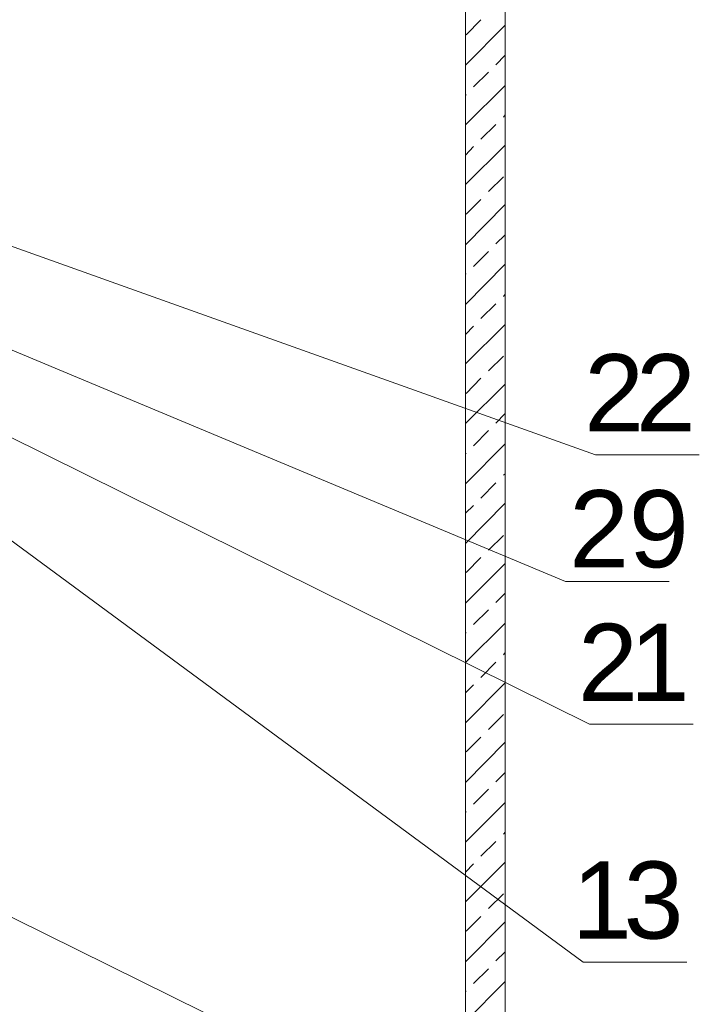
# Model space of a CAD drawing. Extents: x -23500 to 2637, y 21242 to 29547.
# Tile 45 of 121: x -10341 to -9703, y 25651 to 26576. Entities that reach past the tile are written whole.
import ezdxf

# ---------------------------------------------------------------- set-up
doc = ezdxf.new("R2010")
doc.units = 0
doc.header["$LTSCALE"] = 25
doc.layers.get('0').update_dxf_attribs({"linetype": 'CONTINUOUS', "lineweight": 13})
doc.styles.get("Standard").update_dxf_attribs({"font": 'ARIAL.TTF', "height": 50})

msp = doc.modelspace()

# ---------------------------------------------------------------- linework, layer by layer
at = {"color": 7, "lineweight": 9}
for points in [[(-10412.759, 26385.851), (-9800.8, 26167.379), (-9703.415, 26167.379)], [(-10415.509, 26293.664), (-9829.004, 26048.347), (-9731.62, 26048.347)], [(-10426.572, 26221.723), (-9806.59, 25914.167), (-9709.205, 25914.167)], [(-10413.036, 26133.635), (-9812.393, 25690.826), (-9714.996, 25690.826)], [(-10375.911, 25746.027), (-9814.701, 25468.393), (-9717.304, 25468.393)]]:
    msp.add_lwpolyline(points, dxfattribs=at)
msp.add_open_spline([(-9922.783, 24816.105), (-9922.783, 26100.174), (-9922.783, 27522.652), (-9922.783, 27522.652), (-9922.783, 27522.652), (-9885.609, 27522.652), (-9885.609, 27522.652), (-9885.609, 27522.652), (-9885.609, 26081.707), (-9885.609, 24791.199)], degree=3, knots=[3.451349, 3.451349, 3.451349, 3.451349, 4, 4, 4, 5, 5, 5, 5.5522007, 5.5522007, 5.5522007, 5.5522007], dxfattribs=at)
for points in [[(-9922.278, 26561.976), (-9922.278, 26561.976), (-9908.402, 26575.852), (-9908.402, 26575.852)], [(-9922.783, 26533.227), (-9922.783, 26533.227), (-9885.608, 26570.895), (-9885.608, 26570.895)], [(-9894.526, 26533.719), (-9894.526, 26533.719), (-9885.608, 26542.638), (-9885.608, 26542.638)], [(-9915.34, 26512.905), (-9915.34, 26512.905), (-9901.464, 26526.781), (-9901.464, 26526.781)], [(-9922.783, 26477.206), (-9922.783, 26477.206), (-9885.608, 26514.381), (-9885.608, 26514.381)], [(-9922.783, 26504.971), (-9922.783, 26504.971), (-9922.278, 26505.955), (-9922.278, 26505.955)], [(-9887.096, 26484.649), (-9887.096, 26484.649), (-9885.608, 26486.629), (-9885.608, 26486.629)], [(-9908.402, 26463.822), (-9908.402, 26463.822), (-9894.526, 26477.711), (-9894.526, 26477.711)], [(-9922.783, 26421.197), (-9922.783, 26421.197), (-9885.608, 26458.373), (-9885.608, 26458.373)], [(-9922.783, 26448.949), (-9922.783, 26448.949), (-9915.34, 26456.884), (-9915.34, 26456.884)], [(-9901.464, 26414.751), (-9901.464, 26414.751), (-9887.096, 26428.627), (-9887.096, 26428.627)], [(-9922.783, 26364.684), (-9922.783, 26364.684), (-9885.608, 26402.364), (-9885.608, 26402.364)], [(-9922.278, 26393.433), (-9922.278, 26393.433), (-9908.402, 26407.321), (-9908.402, 26407.321)], [(-9894.526, 26365.681), (-9894.526, 26365.681), (-9885.608, 26374.107), (-9885.608, 26374.107)], [(-9915.34, 26344.362), (-9915.34, 26344.362), (-9901.464, 26358.238), (-9901.464, 26358.238)], [(-9922.783, 26308.675), (-9922.783, 26308.675), (-9885.608, 26346.342), (-9885.608, 26346.342)], [(-9922.783, 26336.919), (-9922.783, 26336.919), (-9922.278, 26337.424), (-9922.278, 26337.424)], [(-9887.096, 26316.105), (-9887.096, 26316.105), (-9885.608, 26318.098), (-9885.608, 26318.098)], [(-9908.402, 26295.291), (-9908.402, 26295.291), (-9894.526, 26309.167), (-9894.526, 26309.167)], [(-9922.783, 26252.654), (-9922.783, 26252.654), (-9885.608, 26289.829), (-9885.608, 26289.829)], [(-9922.783, 26280.419), (-9922.783, 26280.419), (-9915.34, 26288.341), (-9915.34, 26288.341)], [(-9901.464, 26246.221), (-9901.464, 26246.221), (-9887.096, 26260.084), (-9887.096, 26260.084)], [(-9922.783, 26196.645), (-9922.783, 26196.645), (-9885.608, 26233.82), (-9885.608, 26233.82)], [(-9922.278, 26224.902), (-9922.278, 26224.902), (-9908.402, 26239.27), (-9908.402, 26239.27)], [(-9894.526, 26197.137), (-9894.526, 26197.137), (-9885.608, 26206.056), (-9885.608, 26206.056)], [(-9915.34, 26175.819), (-9915.34, 26175.819), (-9901.464, 26190.199), (-9901.464, 26190.199)], [(-9922.783, 26140.132), (-9922.783, 26140.132), (-9885.608, 26177.799), (-9885.608, 26177.799)], [(-9922.783, 26168.389), (-9922.783, 26168.389), (-9922.278, 26168.881), (-9922.278, 26168.881)], [(-9887.096, 26148.066), (-9887.096, 26148.066), (-9885.608, 26149.555), (-9885.608, 26149.555)], [(-9908.402, 26126.748), (-9908.402, 26126.748), (-9894.526, 26141.128), (-9894.526, 26141.128)], [(-9922.783, 26084.123), (-9922.783, 26084.123), (-9885.608, 26121.79), (-9885.608, 26121.79)], [(-9922.783, 26112.367), (-9922.783, 26112.367), (-9915.34, 26119.81), (-9915.34, 26119.81)], [(-9901.464, 26077.677), (-9901.464, 26077.677), (-9887.096, 26091.553), (-9887.096, 26091.553)], [(-9922.278, 26056.85), (-9922.278, 26056.85), (-9908.402, 26070.739), (-9908.402, 26070.739)], [(-9922.783, 26028.102), (-9922.783, 26028.102), (-9885.608, 26065.277), (-9885.608, 26065.277)], [(-9894.526, 26028.594), (-9894.526, 26028.594), (-9885.608, 26037.512), (-9885.608, 26037.512)], [(-9915.34, 26007.78), (-9915.34, 26007.78), (-9901.464, 26021.656), (-9901.464, 26021.656)], [(-9922.783, 25972.093), (-9922.783, 25972.093), (-9885.608, 26009.268), (-9885.608, 26009.268)], [(-9922.783, 25999.845), (-9922.783, 25999.845), (-9922.278, 26000.35), (-9922.278, 26000.35)], [(-9887.096, 25979.523), (-9887.096, 25979.523), (-9885.608, 25981.504), (-9885.608, 25981.504)], [(-9908.402, 25958.204), (-9908.402, 25958.204), (-9894.526, 25972.585), (-9894.526, 25972.585)], [(-9922.783, 25915.58), (-9922.783, 25915.58), (-9885.608, 25953.247), (-9885.608, 25953.247)], [(-9922.783, 25943.824), (-9922.783, 25943.824), (-9915.34, 25951.266), (-9915.34, 25951.266)], [(-9901.464, 25909.134), (-9901.464, 25909.134), (-9887.096, 25923.514), (-9887.096, 25923.514)], [(-9922.278, 25888.307), (-9922.278, 25888.307), (-9908.402, 25902.196), (-9908.402, 25902.196)], [(-9922.783, 25859.558), (-9922.783, 25859.558), (-9885.608, 25897.238), (-9885.608, 25897.238)], [(-9894.526, 25860.05), (-9894.526, 25860.05), (-9885.608, 25868.981), (-9885.608, 25868.981)], [(-9915.34, 25839.236), (-9915.34, 25839.236), (-9901.464, 25853.112), (-9901.464, 25853.112)], [(-9922.783, 25803.55), (-9922.783, 25803.55), (-9885.608, 25840.725), (-9885.608, 25840.725)], [(-9922.783, 25831.314), (-9922.783, 25831.314), (-9922.278, 25832.298), (-9922.278, 25832.298)], [(-9887.096, 25810.98), (-9887.096, 25810.98), (-9885.608, 25812.96), (-9885.608, 25812.96)], [(-9908.402, 25790.166), (-9908.402, 25790.166), (-9894.526, 25804.042), (-9894.526, 25804.042)], [(-9922.783, 25747.528), (-9922.783, 25747.528), (-9885.608, 25784.703), (-9885.608, 25784.703)], [(-9922.783, 25775.293), (-9922.783, 25775.293), (-9915.34, 25783.227), (-9915.34, 25783.227)], [(-9901.464, 25741.095), (-9901.464, 25741.095), (-9887.096, 25754.971), (-9887.096, 25754.971)], [(-9922.278, 25719.776), (-9922.278, 25719.776), (-9908.402, 25733.652), (-9908.402, 25733.652)], [(-9922.783, 25691.015), (-9922.783, 25691.015), (-9885.608, 25728.695), (-9885.608, 25728.695)], [(-9894.526, 25692.011), (-9894.526, 25692.011), (-9885.608, 25700.438), (-9885.608, 25700.438)], [(-9915.34, 25670.705), (-9915.34, 25670.705), (-9901.464, 25684.581), (-9901.464, 25684.581)], [(-9922.783, 25635.006), (-9922.783, 25635.006), (-9885.608, 25672.686), (-9885.608, 25672.686)], [(-9922.783, 25663.263), (-9922.783, 25663.263), (-9922.278, 25663.755), (-9922.278, 25663.755)]]:
    msp.add_open_spline(points, degree=3, dxfattribs=at)

# ---------------------------------------------------------------- texts
at = {"color": 7, "attachment_point": 1}
for s, insert, char_height in [('{\\fArial|b0|i0|c0;2}', (-9811.494, 26261.845), 72.44037), ('{\\fArial|b0|i0|c0;2}', (-9762.893, 26261.845), 72.44037), ('{\\fArial|b0|i0|c0;2}', (-9825.597, 26134.086), 72.43765), ('{\\fArial|b0|i0|c0;9}', (-9769.491, 26134.086), 72.43765), ('{\\fArial|b0|i0|c0;2}', (-9817.286, 26008.637), 72.44037), ('{\\fArial|b0|i0|c0;1}', (-9768.686, 26008.637), 72.44037), ('{\\fArial|b0|i0|c0;1}', (-9823.078, 25785.294), 72.44037), ('{\\fArial|b0|i0|c0;3}', (-9774.478, 25785.294), 72.44037)]:
    msp.add_mtext(s, dxfattribs=dict(at, insert=insert, char_height=char_height))

doc.saveas('drawing.dxf')
